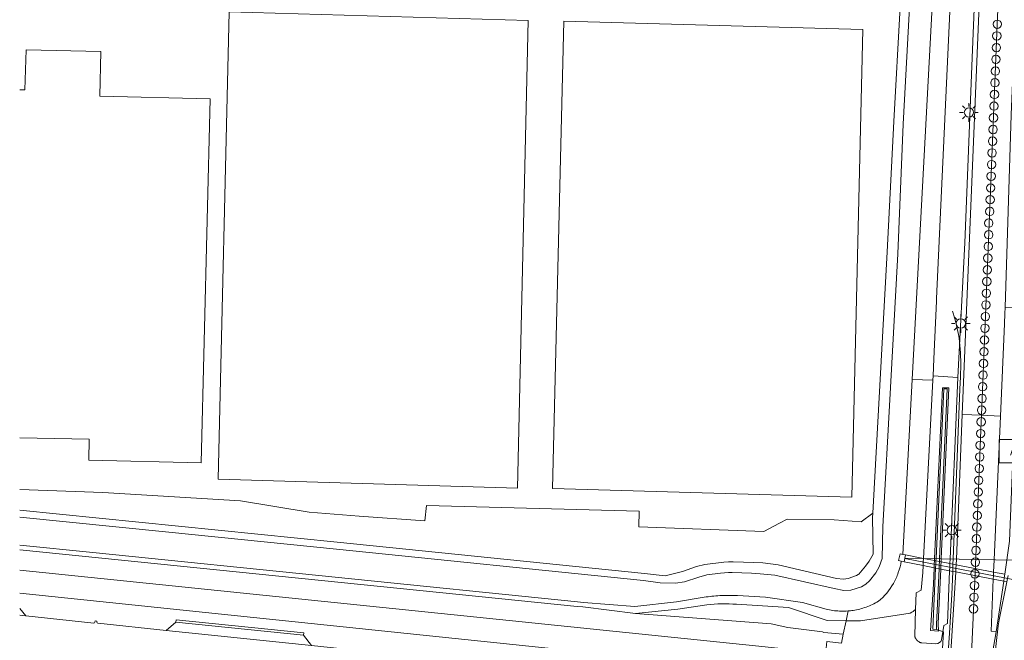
# Model space of a CAD drawing. Extents: x 168026 to 168874, y 448609 to 449769.
# Tile 4 of 39: x 168026 to 168237, y 448787 to 448919. Entities that reach past the tile are written whole.
import ezdxf
from ezdxf.enums import TextEntityAlignment as Align

# ---------------------------------------------------------------- set-up
doc = ezdxf.new("R2010")
doc.units = 0
doc.layers.get('0').update_dxf_attribs({"color": 252, "lineweight": 5})
for name, color, linetype, lineweight in [('B-WE-BV-GELEIDECONSTRUCTIE-G', 252, 'Continuous', 5), ('B-WE-GR-BEPLANTING_CULTUUR_BOSPLANTSOEN-GV', 252, 'Continuous', 5), ('B-WE-GR-GROENVOORZIENING-GV', 252, 'Continuous', 5), ('B-WE-IE-MEUBILAIR_WEGMEUBILAIR-S', 252, 'Continuous', 5), ('B-WE-KL-ET_LS_OV_LICHTMAST-S', 252, 'Continuous', 5), ('B-WE-KW-KUNSTWERK_DUIKER-G', 252, 'Continuous', 5), ('B-WE-KW-KUNSTWERK_DUIKER-GV', 252, 'Continuous', 5), ('B-WE-KW-KUNSTWERK_GELUIDSWERING_SCHERM-G', 252, 'Continuous', 5), ('B-WE-OG-TERREIN_CULTUURSCHEIDING-GV', 252, 'Continuous', 5), ('B-WE-OG-WATER_SLOOT-GV', 252, 'Continuous', 5), ('B-WE-OG-WEG-GV', 252, 'Continuous', 5), ('B-WE-VH-VERHARDING_ASFALT-GV', 252, 'Continuous', 5), ('B-WE-VH-VERHARDING_BETONSTRAATSTEEN-GV', 252, 'Continuous', 5), ('B-WE-VH-VERHARDING_GESLOTEN-GV', 252, 'Continuous', 5)]:
    doc.layers.add(name, color=color, linetype=linetype, lineweight=lineweight)
doc.styles.add('NLCS-ISO', font='NLCS-ISO.ttf')
doc.styles.add('NLCS-ISO-ANNOTATIVE-T18', font='NLCS-ISO.ttf', dxfattribs={"height": 1.8})

# ---------------------------------------------------------------- blocks, each defined once
blk = doc.blocks.new('SKL-ET_OV_LICHTMAST-SO')
at = {"color": 0, "linetype": 'ByBlock', "lineweight": 18}
for points in [[(-1.25, 0), (-2, 0)], [(-1.41, 1.41), (-0.88, 0.88)], [(0, 2), (0, 1.25)], [(0.88, 0.88), (1.41, 1.41)], [(2, 0), (1.25, 0)], [(-1.41, -1.41), (-0.88, -0.88)], [(0, -1.25), (0, -2)], [(0.88, -0.88), (1.41, -1.41)]]:
    blk.add_lwpolyline(points, dxfattribs=at)
blk.add_circle((0, 0), 1, dxfattribs=at)
blk = doc.blocks.new('SAL-VERWIJZING_SYMBOOL-SO')
at = {"color": 0, "linetype": 'ByBlock', "lineweight": -2}
blk.add_circle((0, 0), 0.9, dxfattribs=at)
at = {"color": 0, "linetype": 'ByBlock', "lineweight": -2, "style": 'NLCS-ISO-ANNOTATIVE-T18'}
blk.add_attdef('SYMBOOL', (2.5, -2.5), '', height=1.8, dxfattribs=at)
blk = doc.blocks.new('SIE-WEG_ABRI-SO')
blk.add_lwpolyline([(-5, -2.5), (5, -2.5), (5, 2.5), (-5, 2.5)], close=True)
at = {"style": 'NLCS-ISO'}
blk.add_text('ABRI', height=1.8, dxfattribs=at).set_placement((0, 0), align=Align.MIDDLE_CENTER)

msp = doc.modelspace()

# ---------------------------------------------------------------- linework, layer by layer
at = {"layer": 'B-WE-BV-GELEIDECONSTRUCTIE-G'}
for points in [[(168225.796, 448857.026, -0.0327906), (168227.052, 448852.087)], [(168227.052, 448852.087, -0.0423769), (168227.547, 448845.741)], [(168235.749, 448790.993, 0.0289257), (168234.772, 448780.792)]]:
    msp.add_lwpolyline(points, format="xyb", dxfattribs=at)
at = {"layer": 'B-WE-BV-GELEIDECONSTRUCTIE-G', "flags": 128}
for points in [[(168227.547, 448845.741), (168227.48, 448843.017), (168227.362, 448840.381), (168225.925, 448804.02), (168225.881, 448802.895), (168225.851, 448802.13), (168225.82, 448801.365), (168225.624, 448796.395), (168225.625, 448796.466)], [(168237.683, 448800.489), (168237.554, 448799.855), (168237.403, 448799.115), (168235.749, 448790.993)], [(168225.624, 448796.395), (168225.135, 448788.144), (168224.884, 448783.984), (168224.83, 448783.092), (168224.76, 448781.443), (168224.744, 448781.065), (168224.58, 448777.202), (168224.499, 448775.303), (168224.413, 448773.28), (168224.397, 448773.136), (168224.364, 448772.846), (168223.784, 448767.747), (168222.991, 448763.354), (168221.346, 448755.156)]]:
    msp.add_lwpolyline(points, dxfattribs=at)
at = {"layer": 'B-WE-GR-BEPLANTING_CULTUUR_BOSPLANTSOEN-GV', "flags": 128}
for points in [[(168206.256, 448811.958), (168200.426, 448812.388), (168190.359, 448812.508), (168188.737, 448811.652), (168185.372, 448809.867), (168158.623, 448810.912), (168158.73, 448814.218), (168113.187, 448815.467), (168112.869, 448812.156), (168098.782, 448813.158), (168088.048, 448814.017), (168073.405, 448816.453), (168043.878, 448818.209), (168026.115, 448818.861)], [(168026.115, 448814.447), (168094.071, 448807.584), (168159.843, 448800.909), (168164.277, 448800.423), (168167.977, 448801.31), (168171, 448802.406), (168172.777, 448802.805), (168176.858, 448803.33), (168177.831, 448803.398), (168178.832, 448803.398), (168183.258, 448803.283), (168185.146, 448803.16), (168188.489, 448802.762), (168200.963, 448799.828), (168202.424, 448799.701), (168203.479, 448799.856), (168205.198, 448800.459), (168205.617, 448800.723), (168205.724, 448800.791), (168206.091, 448801.165), (168207.192, 448802.484), (168207.952, 448803.551), (168208.801, 448805.042), (168208.652, 448812.892), (168208.704, 448813.827), (168206.256, 448811.958)]]:
    msp.add_lwpolyline(points, dxfattribs=at)
at = {"layer": 'B-WE-GR-GROENVOORZIENING-GV', "flags": 128}
for points in [[(168232.49, 449087.013), (168232.48, 449086.677), (168232.433, 449085.033), (168233.721, 449073.341), (168232.784, 449074.963), (168231.503, 449080.058), (168231.154, 449056.685), (168226.135, 448940.958), (168231.232, 448940.958), (168230.018, 448911.296), (168228.388, 448871.701), (168226.897, 448842.872), (168225.275, 448804.032), (168225.233, 448803.021), (168225.201, 448802.256), (168225.169, 448801.492)], [(168225.422, 448784.092), (168226.483, 448801.236), (168226.499, 448801.503), (168226.519, 448802), (168226.551, 448802.765), (168226.602, 448804.007), (168227.875, 448834.936), (168231.054, 448912.16), (168231.973, 448934.612)], [(168225.169, 448801.492), (168224.698, 448790.205), (168223.9, 448789.761), (168223.457, 448786.732)], [(168236.961, 448800.739), (168236.848, 448799.992), (168236.736, 448799.245), (168235.106, 448788.448), (168234.315, 448783.932), (168234.177, 448780.445), (168234.162, 448780.065)]]:
    msp.add_lwpolyline(points, dxfattribs=at)
for points in [[(168221.62, 448843.219), (168226.897, 448842.872), (168228.388, 448871.701), (168230.018, 448911.296), (168231.232, 448940.958), (168226.135, 448940.958), (168225.881, 448935.102), (168222.358, 448859.793), (168222.328, 448859.159), (168221.753, 448846.87)], [(168223.323, 448803.393), (168223.353, 448804.068), (168224.992, 448840.641), (168223.669, 448840.643), (168221.946, 448804.094), (168221.926, 448803.665), (168221.89, 448802.9), (168221.854, 448802.135), (168221.687, 448798.589), (168221.091, 448788.684), (168222.773, 448788.554), (168222.732, 448790.209), (168223.254, 448801.863), (168223.289, 448802.628)], [(168222.196, 448802.841), (168222.161, 448802.076), (168221.568, 448788.984), (168222.334, 448788.93), (168222.35, 448789.961), (168222.895, 448801.933), (168222.93, 448802.698), (168222.965, 448803.463), (168222.993, 448804.075), (168224.648, 448840.426), (168223.9, 448840.461), (168222.252, 448804.088), (168222.23, 448803.606)], [(168222.161, 448802.076), (168222.196, 448802.841), (168222.23, 448803.606), (168222.252, 448804.088), (168223.9, 448840.461), (168224.648, 448840.426), (168222.993, 448804.075), (168222.965, 448803.463), (168222.93, 448802.698), (168222.895, 448801.933), (168222.35, 448789.961), (168222.334, 448788.93), (168221.568, 448788.984)]]:
    msp.add_lwpolyline(points, close=True, dxfattribs=at)
at = {"layer": 'B-WE-GR-GROENVOORZIENING-GV'}
msp.add_lwpolyline([(168223.457, 448786.732, -0.2998909), (168222.223, 448785.872)], format="xyb", dxfattribs=at)
at = {"layer": 'B-WE-KW-KUNSTWERK_DUIKER-G', "flags": 128}
for points in [[(168249.373, 448797.556), (168215.58, 448804.127)], [(168215.6, 448804.213), (168250.508, 448803.561)]]:
    msp.add_lwpolyline(points, dxfattribs=at)
at = {"layer": 'B-WE-KW-KUNSTWERK_DUIKER-GV', "flags": 128}
msp.add_lwpolyline([(168215.411, 448803.387), (168219.476, 448802.597), (168219.516, 448803.362), (168219.556, 448804.126), (168215.749, 448804.867), (168215.157, 448805.002), (168214.547, 448805.142), (168214.236, 448803.665), (168214.796, 448803.532)], close=True, dxfattribs=at)
msp.add_lwpolyline([(168236.961, 448800.739), (168234.581, 448801.202), (168226.551, 448802.765), (168225.881, 448802.895), (168225.233, 448803.021), (168223.323, 448803.393), (168222.965, 448803.463), (168222.23, 448803.606), (168221.926, 448803.665), (168219.556, 448804.126), (168219.516, 448803.362), (168219.476, 448802.597), (168221.854, 448802.135), (168222.161, 448802.076), (168222.895, 448801.933), (168223.254, 448801.863), (168225.169, 448801.492), (168225.82, 448801.365), (168226.483, 448801.236), (168234.514, 448799.676), (168236.736, 448799.245), (168237.403, 448799.115)], dxfattribs=at)
at = {"layer": 'B-WE-KW-KUNSTWERK_GELUIDSWERING_SCHERM-G', "flags": 128}
for points in [[(168226.897, 448842.872), (168225.275, 448804.032)], [(168225.233, 448803.021), (168225.201, 448802.256)], [(168225.275, 448804.032), (168225.233, 448803.021)], [(168225.169, 448801.492), (168224.698, 448790.205), (168223.9, 448789.761)], [(168225.201, 448802.256), (168225.169, 448801.492)], [(168222.223, 448773.371), (168223.164, 448773.269), (168223.602, 448783.719), (168223.83, 448788.416), (168222.334, 448788.93)]]:
    msp.add_lwpolyline(points, dxfattribs=at)
at = {"layer": 'B-WE-OG-TERREIN_CULTUURSCHEIDING-GV', "flags": 128}
for points in [[(168026.115, 448818.861), (168043.878, 448818.209), (168073.405, 448816.453), (168088.048, 448814.017), (168098.782, 448813.158), (168112.869, 448812.156), (168113.187, 448815.467), (168158.73, 448814.218), (168158.623, 448810.912), (168185.372, 448809.867), (168188.737, 448811.652), (168190.359, 448812.508), (168200.426, 448812.388), (168206.256, 448811.958), (168208.704, 448813.827), (168210.218, 448841.148), (168211.816, 448869.733), (168213.203, 448897.621), (168214.593, 448922.166), (168210.171, 448922.25), (168197.31, 448922.495)], [(168026.115, 448904.415), (168027.237, 448904.386), (168027.5, 448912.986), (168043.46, 448912.63), (168043.245, 448903.076), (168066.888, 448902.479), (168064.938, 448824.585), (168040.882, 448825.14), (168040.978, 448829.654), (168026.115, 448829.968)], [(168202.383, 448787.903), (168198.223, 448788.277), (168197.918, 448788.447), (168190.564, 448789.378), (168186.97, 448790.126), (168157.938, 448792.333), (168146.682, 448793.751), (168145.415, 448793.865), (168026.115, 448805.946)], [(168026.115, 448801.584), (168183.622, 448785.423), (168198.627, 448783.821), (168198.661, 448784.228), (168198.892, 448786.328), (168202.004, 448785.97), (168202.383, 448787.903)], [(168104.082, 448783.862), (168118.655, 448782.339), (168120.862, 448784.125), (168120.91, 448784.622), (168148.258, 448781.768), (168148.206, 448781.271), (168149.916, 448779.122), (168153.847, 448778.677), (168185.802, 448775.323), (168185.509, 448772.613), (168191.24, 448772.01), (168191.985, 448778.655), (168178.142, 448779.992), (168178.226, 448780.88), (168026.115, 448796.729)], [(168026.115, 448793.427), (168027.413, 448791.88), (168042.016, 448790.296)], [(168173.211, 448794.212), (168166.963, 448793.26), (168157.938, 448792.333), (168186.97, 448790.126), (168190.564, 448789.378), (168197.918, 448788.447), (168198.223, 448788.277), (168202.383, 448787.903), (168203.013, 448790.807), (168198.937, 448790.814), (168190.645, 448793.621), (168179.521, 448794.314)], [(168216.752, 448792.445), (168206.113, 448790.802), (168203.013, 448790.807)], [(168218.288, 448786.503), (168218.147, 448786.647), (168218.065, 448786.749), (168218.021, 448786.804), (168217.912, 448786.974), (168217.898, 448787.003), (168217.871, 448787.055), (168217.822, 448787.154), (168217.794, 448787.228), (168217.766, 448787.303), (168217.751, 448787.343), (168217.7, 448787.538), (168217.865, 448793.187)], [(168042.212, 448790.49), (168042.242, 448790.777), (168042.626, 448790.737), (168042.598, 448790.466)], [(168042.857, 448790.242), (168057.463, 448788.729), (168059.531, 448790.491), (168059.582, 448790.988), (168086.915, 448788.175), (168086.864, 448787.678), (168088.567, 448785.483), (168103.267, 448783.946)], [(168203.013, 448790.807), (168202.383, 448787.903), (168202.004, 448785.97)]]:
    msp.add_lwpolyline(points, dxfattribs=at)
for points in [[(168070.945, 448921.125), (168068.572, 448821.104), (168132.645, 448819.199), (168134.981, 448919.288)], [(168068.572, 448821.104), (168070.945, 448921.125), (168134.981, 448919.288), (168132.645, 448819.199)], [(168142.562, 448919.144), (168140.189, 448819.123), (168204.262, 448817.218), (168206.598, 448917.307)], [(168206.598, 448917.307), (168204.262, 448817.218), (168140.189, 448819.123), (168142.562, 448919.144)]]:
    msp.add_lwpolyline(points, close=True, dxfattribs=at)
at = {"layer": 'B-WE-OG-TERREIN_CULTUURSCHEIDING-GV'}
for points in [[(168179.521, 448794.314, 0.0532503), (168173.211, 448794.212)], [(168217.865, 448793.187, -0.0447854), (168216.752, 448792.445)], [(168042.016, 448790.296, 0.3794785), (168042.212, 448790.49)], [(168042.598, 448790.466, 0.3085189), (168042.857, 448790.242)]]:
    msp.add_lwpolyline(points, format="xyb", dxfattribs=at)
at = {"layer": 'B-WE-OG-WATER_SLOOT-GV', "flags": 128}
for points in [[(168214.796, 448803.532), (168214.236, 448803.665), (168214.547, 448805.142), (168215.157, 448805.002), (168217.155, 448842.442), (168222.127, 448935.632), (168227.468, 449057.597), (168227.063, 449062.848), (168225.964, 449064.935), (168220.919, 449070.591)], [(168220.919, 449070.591), (168225.964, 449064.935), (168227.063, 449062.848), (168227.468, 449057.597), (168222.127, 448935.632), (168217.155, 448842.442), (168221.57, 448842.267), (168221.62, 448843.219), (168221.753, 448846.87), (168222.328, 448859.159), (168222.358, 448859.793), (168225.881, 448935.102), (168226.135, 448940.958), (168231.154, 449056.685)], [(168216.707, 448924.728), (168215.25, 448897.085), (168214.043, 448869.286), (168212.52, 448840.736), (168210.845, 448810.865), (168210.739, 448804.114), (168210.072, 448802.312), (168209.363, 448801.079), (168208.015, 448799.351), (168207.245, 448798.599), (168206.29, 448798.046), (168204.014, 448797.354), (168202.487, 448797.258), (168200.467, 448797.697), (168187.747, 448800.556), (168184.586, 448800.846), (168182.774, 448800.95), (168178.637, 448801.086), (168177.842, 448801.098), (168176.145, 448801.004), (168173.213, 448800.59), (168171.472, 448800.116), (168168.388, 448799.135), (168166.453, 448798.847), (168163.183, 448798.923), (168159.643, 448799.422), (168093.92, 448806.092), (168058.046, 448809.715), (168026.115, 448812.94)], [(168171.472, 448800.116), (168173.213, 448800.59), (168176.145, 448801.004), (168177.842, 448801.098), (168178.637, 448801.086), (168182.774, 448800.95), (168184.586, 448800.846), (168187.747, 448800.556), (168200.467, 448797.697), (168202.487, 448797.258), (168204.014, 448797.354), (168206.29, 448798.046), (168207.245, 448798.599), (168208.015, 448799.351), (168209.363, 448801.079), (168210.072, 448802.312), (168210.739, 448804.114), (168210.845, 448810.865), (168212.52, 448840.736), (168214.043, 448869.286), (168215.25, 448897.085), (168216.707, 448924.728)], [(168214.593, 448922.166), (168213.203, 448897.621), (168211.816, 448869.733), (168210.218, 448841.148), (168208.704, 448813.827), (168208.652, 448812.892), (168208.801, 448805.042), (168207.952, 448803.551), (168207.192, 448802.484), (168206.091, 448801.165), (168205.724, 448800.791), (168205.617, 448800.723), (168205.198, 448800.459), (168203.479, 448799.856), (168202.424, 448799.701), (168200.963, 448799.828), (168188.489, 448802.762), (168185.146, 448803.16), (168183.258, 448803.283), (168178.832, 448803.398), (168177.831, 448803.398), (168176.858, 448803.33), (168172.777, 448802.805), (168171, 448802.406), (168167.977, 448801.31), (168164.277, 448800.423), (168159.843, 448800.909), (168094.071, 448807.584), (168026.115, 448814.447)], [(168026.115, 448812.94), (168058.046, 448809.715), (168093.92, 448806.092), (168159.643, 448799.422), (168163.183, 448798.923), (168166.453, 448798.847), (168168.388, 448799.135), (168171.472, 448800.116)], [(168173.047, 448795.88), (168166.702, 448794.82), (168157.784, 448793.837), (168146.789, 448794.729), (168145.516, 448794.86), (168041.743, 448805.384), (168026.115, 448806.964)], [(168026.115, 448806.964), (168041.743, 448805.384), (168145.516, 448794.86), (168146.789, 448794.729), (168157.784, 448793.837), (168166.702, 448794.82), (168173.047, 448795.88)], [(168026.115, 448805.946), (168145.415, 448793.865), (168146.682, 448793.751), (168157.938, 448792.333), (168166.963, 448793.26), (168173.211, 448794.212)], [(168217.865, 448793.187), (168217.97, 448796.784), (168219.052, 448797.344), (168219.397, 448801.11), (168219.476, 448802.597), (168215.411, 448803.387), (168214.796, 448803.532)], [(168198.738, 448793.267), (168193.648, 448794.712), (168185.774, 448795.82), (168179.742, 448796.165)], [(168179.742, 448796.165), (168185.774, 448795.82), (168193.648, 448794.712), (168198.738, 448793.267)], [(168179.521, 448794.314), (168190.645, 448793.621), (168198.937, 448790.814), (168203.013, 448790.807)], [(168203.013, 448790.807), (168203.464, 448792.894)], [(168203.464, 448792.894), (168203.013, 448790.807), (168206.113, 448790.802), (168216.752, 448792.445)]]:
    msp.add_lwpolyline(points, dxfattribs=at)
for points in [[(168215.157, 448805.002), (168215.749, 448804.867), (168219.556, 448804.126), (168219.557, 448804.139), (168221.57, 448842.267), (168217.155, 448842.442)], [(168215.411, 448803.387), (168215.749, 448804.867), (168215.157, 448805.002), (168214.547, 448805.142), (168214.236, 448803.665), (168214.796, 448803.532)], [(168215.749, 448804.867), (168215.411, 448803.387), (168219.476, 448802.597), (168219.516, 448803.362), (168219.556, 448804.126)]]:
    msp.add_lwpolyline(points, close=True, dxfattribs=at)
at = {"layer": 'B-WE-OG-WATER_SLOOT-GV'}
for points in [[(168214.796, 448803.532, -0.0449729), (168214.184, 448801.089)], [(168214.184, 448801.089, 0.0449729), (168214.796, 448803.532)], [(168214.184, 448801.089, -0.0451391), (168213.143, 448798.797)], [(168213.143, 448798.797, 0.0451391), (168214.184, 448801.089)], [(168213.143, 448798.797, -0.0905704), (168209.921, 448794.953)], [(168209.921, 448794.953, 0.0905704), (168213.143, 448798.797)], [(168176.387, 448796.189, 0.0248591), (168173.047, 448795.88)], [(168173.047, 448795.88, -0.0248591), (168176.387, 448796.189)], [(168179.742, 448796.165, 0.0250381), (168176.387, 448796.189)], [(168176.387, 448796.189, -0.0250381), (168179.742, 448796.165)], [(168209.921, 448794.953, -0.0485682), (168207.305, 448793.72)], [(168207.305, 448793.72, 0.0485682), (168209.921, 448794.953)], [(168173.211, 448794.212, -0.0532503), (168179.521, 448794.314)], [(168201.601, 448792.86, -0.0485135), (168198.738, 448793.267)], [(168198.738, 448793.267, 0.0485135), (168201.601, 448792.86)], [(168203.464, 448792.894, -0.031132), (168201.601, 448792.86)], [(168201.601, 448792.86, 0.031132), (168203.464, 448792.894)], [(168204.495, 448793.013, -0.0166035), (168203.464, 448792.894)], [(168203.464, 448792.894, 0.0166035), (168204.495, 448793.013)], [(168207.305, 448793.72, -0.0480456), (168204.495, 448793.013)], [(168204.495, 448793.013, 0.0480456), (168207.305, 448793.72)], [(168216.752, 448792.445, 0.0447854), (168217.865, 448793.187)]]:
    msp.add_lwpolyline(points, format="xyb", dxfattribs=at)
at = {"layer": 'B-WE-OG-WEG-GV', "flags": 128}
for points in [[(168223.457, 448786.732), (168223.9, 448789.761), (168224.698, 448790.205), (168225.169, 448801.492), (168225.201, 448802.256), (168225.233, 448803.021), (168225.275, 448804.032), (168226.897, 448842.872), (168221.62, 448843.219), (168221.57, 448842.267), (168219.557, 448804.139), (168219.556, 448804.126), (168219.516, 448803.362), (168219.476, 448802.597), (168219.397, 448801.11), (168219.052, 448797.344)], [(168219.052, 448797.344), (168217.97, 448796.784), (168217.865, 448793.187), (168217.7, 448787.538), (168217.751, 448787.343), (168217.766, 448787.303), (168217.794, 448787.228), (168217.822, 448787.154), (168217.871, 448787.055), (168217.898, 448787.003), (168217.912, 448786.974), (168218.021, 448786.804), (168218.065, 448786.749), (168218.147, 448786.647), (168218.288, 448786.503), (168218.414, 448786.399), (168218.444, 448786.375), (168218.612, 448786.265), (168218.693, 448786.223), (168218.791, 448786.172), (168218.932, 448786.116), (168218.979, 448786.098), (168219.238, 448786.032), (168222.223, 448785.872)]]:
    msp.add_lwpolyline(points, dxfattribs=at)
msp.add_lwpolyline([(168224.992, 448840.641), (168223.353, 448804.068), (168223.323, 448803.393), (168223.289, 448802.628), (168223.254, 448801.863), (168222.732, 448790.209), (168222.773, 448788.554), (168221.091, 448788.684), (168221.687, 448798.589), (168221.854, 448802.135), (168221.89, 448802.9), (168221.926, 448803.665), (168221.946, 448804.094), (168223.669, 448840.643)], close=True, dxfattribs=at)
at = {"layer": 'B-WE-OG-WEG-GV'}
msp.add_lwpolyline([(168222.223, 448785.872, 0.2998909), (168223.457, 448786.732)], format="xyb", dxfattribs=at)
at = {"layer": 'B-WE-VH-VERHARDING_ASFALT-GV', "flags": 128}
for points in [[(168183.287, 448781.583), (168204.211, 448779.411), (168223.334, 448777.333), (168223.496, 448781.197), (168198.627, 448783.821), (168183.622, 448785.423), (168026.115, 448801.584)], [(168026.115, 448796.729), (168178.226, 448780.88), (168178.697, 448780.831)]]:
    msp.add_lwpolyline(points, dxfattribs=at)
at = {"layer": 'B-WE-VH-VERHARDING_BETONSTRAATSTEEN-GV', "flags": 128}
for points in [[(168042.016, 448790.296), (168027.413, 448791.88), (168026.115, 448792.016)], [(168042.598, 448790.466), (168042.626, 448790.737), (168042.242, 448790.777), (168042.212, 448790.49)], [(168103.267, 448783.946), (168088.567, 448785.483), (168057.463, 448788.729), (168042.857, 448790.242)]]:
    msp.add_lwpolyline(points, dxfattribs=at)
at = {"layer": 'B-WE-VH-VERHARDING_BETONSTRAATSTEEN-GV'}
for points in [[(168042.212, 448790.49, -0.3794785), (168042.016, 448790.296)], [(168042.857, 448790.242, -0.3085189), (168042.598, 448790.466)]]:
    msp.add_lwpolyline(points, format="xyb", dxfattribs=at)
at = {"layer": 'B-WE-VH-VERHARDING_BETONSTRAATSTEEN-GV', "flags": 128}
for points in [[(168086.864, 448787.678), (168059.531, 448790.491), (168057.463, 448788.729), (168088.567, 448785.483)], [(168059.531, 448790.491), (168086.864, 448787.678), (168086.915, 448788.175), (168059.582, 448790.988)]]:
    msp.add_lwpolyline(points, close=True, dxfattribs=at)
at = {"layer": 'B-WE-VH-VERHARDING_GESLOTEN-GV', "flags": 128}
for points in [[(168231.973, 448934.612), (168231.054, 448912.16), (168227.875, 448834.936), (168231.97, 448834.767), (168235.368, 448918.419), (168236.026, 448934.446)], [(168240.003, 448921.592), (168240.539, 448934.261), (168236.026, 448934.446), (168235.368, 448918.419), (168231.97, 448834.767), (168236.062, 448834.599), (168236.938, 448854.358), (168237.002, 448856.573), (168237.042, 448857.84), (168238.339, 448899.055), (168239.241, 448921.571)]]:
    msp.add_lwpolyline(points, close=True, dxfattribs=at)
for points in [[(168239.149, 448829.609), (168239.004, 448831.168), (168239.145, 448834.472), (168240.141, 448857.771), (168237.042, 448857.84), (168237.002, 448856.573), (168236.938, 448854.358), (168236.062, 448834.599), (168234.699, 448803.856), (168234.581, 448801.202), (168234.547, 448800.439), (168234.514, 448799.676)], [(168222.619, 448735.752), (168227.432, 448735.454), (168229.068, 448766.498), (168230.64, 448800.806), (168231.915, 448833.407), (168231.97, 448834.767), (168227.875, 448834.936), (168226.602, 448804.007), (168226.551, 448802.765), (168226.519, 448802), (168226.499, 448801.503), (168226.483, 448801.236), (168225.422, 448784.092), (168225.278, 448781.388), (168225.258, 448781.01), (168225.053, 448777.152), (168224.952, 448775.255), (168224.837, 448773.089), (168224.686, 448770.259), (168224.212, 448762.202)], [(168234.01, 448776.209), (168234.162, 448780.065), (168234.177, 448780.445), (168234.315, 448783.932), (168235.106, 448788.448), (168234.021, 448788.566), (168234.514, 448799.676), (168234.547, 448800.439), (168234.581, 448801.202), (168234.699, 448803.856), (168236.062, 448834.599), (168231.97, 448834.767), (168231.915, 448833.407), (168230.64, 448800.806), (168229.068, 448766.498), (168227.432, 448735.454), (168231.53, 448735.2)], [(168234.514, 448799.676), (168234.021, 448788.566), (168235.106, 448788.448), (168236.736, 448799.245), (168236.848, 448799.992), (168236.961, 448800.739), (168237.965, 448807.836), (168238.854, 448829.074)]]:
    msp.add_lwpolyline(points, dxfattribs=at)

# ---------------------------------------------------------------- block references
at = {"layer": 'B-WE-IE-MEUBILAIR_WEGMEUBILAIR-S'}
for name, p in [('SAL-VERWIJZING_SYMBOOL-SO', (168235.377, 448918.45)), ('SAL-VERWIJZING_SYMBOOL-SO', (168235.275, 448915.948)), ('SAL-VERWIJZING_SYMBOOL-SO', (168235.173, 448913.445)), ('SAL-VERWIJZING_SYMBOOL-SO', (168235.071, 448910.942)), ('SAL-VERWIJZING_SYMBOOL-SO', (168234.969, 448908.44)), ('SAL-VERWIJZING_SYMBOOL-SO', (168234.867, 448905.937)), ('SAL-VERWIJZING_SYMBOOL-SO', (168234.765, 448903.434)), ('SAL-VERWIJZING_SYMBOOL-SO', (168234.663, 448900.932)), ('SAL-VERWIJZING_SYMBOOL-SO', (168234.562, 448898.429)), ('SAL-VERWIJZING_SYMBOOL-SO', (168234.46, 448895.926)), ('SAL-VERWIJZING_SYMBOOL-SO', (168234.358, 448893.424)), ('SAL-VERWIJZING_SYMBOOL-SO', (168234.256, 448890.921)), ('SAL-VERWIJZING_SYMBOOL-SO', (168234.154, 448888.418)), ('SAL-VERWIJZING_SYMBOOL-SO', (168234.052, 448885.916)), ('SAL-VERWIJZING_SYMBOOL-SO', (168233.95, 448883.413)), ('SAL-VERWIJZING_SYMBOOL-SO', (168233.848, 448880.91)), ('SAL-VERWIJZING_SYMBOOL-SO', (168233.746, 448878.408)), ('SAL-VERWIJZING_SYMBOOL-SO', (168233.542, 448875.905)), ('SAL-VERWIJZING_SYMBOOL-SO', (168233.542, 448873.402)), ('SAL-VERWIJZING_SYMBOOL-SO', (168233.44, 448870.9)), ('SAL-VERWIJZING_SYMBOOL-SO', (168233.338, 448868.397)), ('SAL-VERWIJZING_SYMBOOL-SO', (168233.236, 448865.894)), ('SAL-VERWIJZING_SYMBOOL-SO', (168233.134, 448863.392)), ('SAL-VERWIJZING_SYMBOOL-SO', (168233.032, 448860.889)), ('SAL-VERWIJZING_SYMBOOL-SO', (168232.931, 448858.386)), ('SAL-VERWIJZING_SYMBOOL-SO', (168232.829, 448855.883)), ('SAL-VERWIJZING_SYMBOOL-SO', (168232.727, 448853.381)), ('SAL-VERWIJZING_SYMBOOL-SO', (168232.625, 448850.878)), ('SAL-VERWIJZING_SYMBOOL-SO', (168232.523, 448848.375)), ('SAL-VERWIJZING_SYMBOOL-SO', (168232.421, 448845.873)), ('SAL-VERWIJZING_SYMBOOL-SO', (168232.319, 448843.37)), ('SAL-VERWIJZING_SYMBOOL-SO', (168232.217, 448840.867)), ('SAL-VERWIJZING_SYMBOOL-SO', (168232.115, 448838.365)), ('SAL-VERWIJZING_SYMBOOL-SO', (168232.013, 448835.862)), ('SAL-VERWIJZING_SYMBOOL-SO', (168231.911, 448833.359)), ('SAL-VERWIJZING_SYMBOOL-SO', (168231.809, 448830.857)), ('SAL-VERWIJZING_SYMBOOL-SO', (168231.707, 448828.354)), ('SIE-WEG_ABRI-SO', (168240.771, 448827.089)), ('SAL-VERWIJZING_SYMBOOL-SO', (168231.605, 448825.851)), ('SAL-VERWIJZING_SYMBOOL-SO', (168231.503, 448823.349)), ('SAL-VERWIJZING_SYMBOOL-SO', (168231.401, 448820.846)), ('SAL-VERWIJZING_SYMBOOL-SO', (168231.3, 448818.343)), ('SAL-VERWIJZING_SYMBOOL-SO', (168231.198, 448815.841)), ('SAL-VERWIJZING_SYMBOOL-SO', (168231.096, 448813.338)), ('SAL-VERWIJZING_SYMBOOL-SO', (168230.994, 448810.835)), ('SAL-VERWIJZING_SYMBOOL-SO', (168230.892, 448808.333)), ('SAL-VERWIJZING_SYMBOOL-SO', (168230.79, 448805.83)), ('SAL-VERWIJZING_SYMBOOL-SO', (168230.688, 448803.327)), ('SAL-VERWIJZING_SYMBOOL-SO', (168230.586, 448800.825)), ('SAL-VERWIJZING_SYMBOOL-SO', (168230.484, 448798.322)), ('SAL-VERWIJZING_SYMBOOL-SO', (168230.406, 448795.82)), ('SAL-VERWIJZING_SYMBOOL-SO', (168230.277, 448793.34))]:
    msp.add_blockref(name, p, dxfattribs=at)
at = {"layer": 'B-WE-KL-ET_LS_OV_LICHTMAST-S'}
for p in [(168229.308, 448899.588), (168227.555, 448854.414), (168225.638, 448810.17)]:
    msp.add_blockref('SKL-ET_OV_LICHTMAST-SO', p, dxfattribs=at)

doc.saveas('drawing.dxf')
